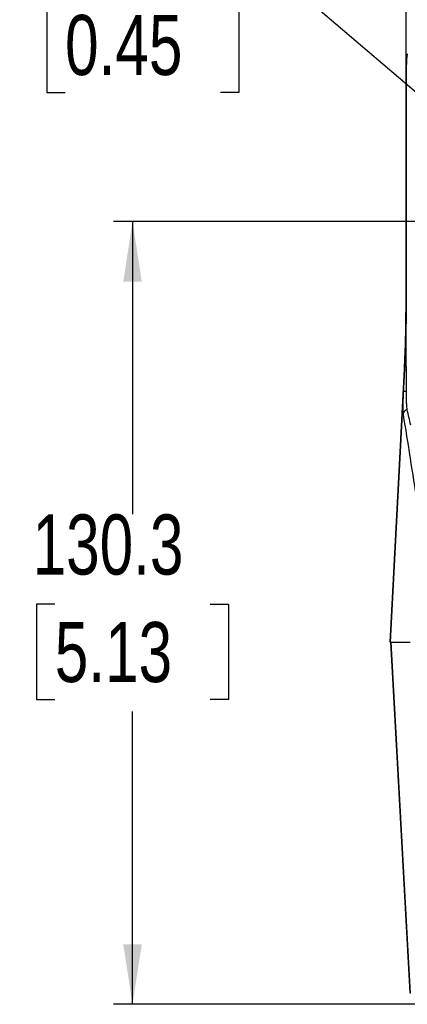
# Model space of a CAD drawing. Header units: millimetres. Extents: x 0 to 1118, y 0 to 850.
# Tile 4 of 24: x 90 to 155, y 349 to 513. Entities that reach past the tile are written whole.
import ezdxf

# ---------------------------------------------------------------- set-up
doc = ezdxf.new("R2010")
doc.units = ezdxf.units.MM
doc.layers.add('DIMENSIONS', color=140, linetype='Continuous', lineweight=25)
doc.styles.add('SLDTEXTSTYLE0', font='TXT', dxfattribs={"width": 0.75})
doc.dimstyles.new('SLDDIMSTYLE0', dxfattribs={"dimtxt": 10, "dimasz": 10, "dimexe": 0, "dimexo": 0.0625, "dimgap": 2.5, "dimtad": 0, "dimtih": 1, "dimtoh": 1, "dimdec": 1, "dimrnd": 1e-09, "dimzin": 12, "dimdsep": 46, "dimtxsty": 'SLDTEXTSTYLE0', "dimsah": 1, "dimcen": 0, "dimadec": 0, "dimazin": 3, "dimtfac": 1, "dimtdec": 1, "dimtofl": 0, "dimtmove": 0, "dimatfit": 3, "dimfxl": 0, "dimfrac": 2, "dimtolj": 1, "dimtzin": 12, "dimarcsym": 0})
doc.dimstyles.new('SLDDIMSTYLE1', dxfattribs={"dimtxt": 10, "dimasz": 10, "dimexe": 0, "dimexo": 0.0625, "dimgap": 2.5, "dimtad": 0, "dimtih": 1, "dimtoh": 1, "dimdec": 1, "dimrnd": 1e-09, "dimzin": 12, "dimdsep": 46, "dimtxsty": 'SLDTEXTSTYLE0', "dimsah": 1, "dimcen": 0.09, "dimadec": 0, "dimazin": 3, "dimtfac": 1, "dimtdec": 1, "dimtofl": 0, "dimtmove": 0, "dimatfit": 3, "dimfxl": 0, "dimfrac": 2, "dimtolj": 1, "dimtzin": 12, "dimarcsym": 0})

# ---------------------------------------------------------------- blocks, each defined once
blk = doc.blocks.new('_D')
at = {"layer": 'DIMENSIONS'}
for p, q in [((97.65, 516.69), (94.6, 516.69)), ((94.6, 516.69), (94.6, 500.81)), ((123.51, 516.69), (126.55, 516.69)), ((126.55, 516.69), (126.55, 500.81)), ((137.4, 516.69), (131.05, 516.69)), ((176.82, 483.04), (137.4, 516.69)), ((94.6, 500.81), (97.65, 500.81)), ((126.55, 500.81), (123.51, 500.81))]:
    blk.add_line(p, q, dxfattribs=at)
blk.add_solid([(176.82, 483.04), (170.21, 490.71), (168.21, 488.37)], dxfattribs=at)
at = {"layer": 'DIMENSIONS', "char_height": 10, "attachment_point": 1, "style": 'SLDTEXTSTYLE0'}
for s, insert in [('%%c', (90.11, 531.61)), ('11.5', (105.19, 531.61)), ('0.45', (97.65, 513.7))]:
    blk.add_mtext(s, dxfattribs=dict(at, insert=insert))
blk = doc.blocks.new('_D_1')
at = {"layer": 'DIMENSIONS'}
for p, q in [((168.92, 479.31), (105.7, 479.31)), ((108.87, 479.31), (108.87, 430.59)), ((95.94, 415.63), (92.89, 415.63)), ((92.89, 415.63), (92.89, 399.76)), ((121.8, 415.63), (124.85, 415.63)), ((124.85, 415.63), (124.85, 399.76)), ((92.89, 399.76), (95.94, 399.76)), ((124.85, 399.76), (121.8, 399.76)), ((108.87, 349.01), (108.87, 397.73)), ((158.94, 349.01), (105.7, 349.01))]:
    blk.add_line(p, q, dxfattribs=at)
for points in [[(108.87, 479.31), (107.33, 469.31), (110.41, 469.31)], [(108.87, 349.01), (110.41, 359.01), (107.33, 359.01)]]:
    blk.add_solid(points, dxfattribs=at)
at = {"layer": 'DIMENSIONS', "char_height": 10, "attachment_point": 1, "style": 'SLDTEXTSTYLE0'}
for s, insert in [('130.3', (92.25, 430.55)), ('5.13', (95.94, 412.65))]:
    blk.add_mtext(s, dxfattribs=dict(at, insert=insert))

msp = doc.modelspace()

# ---------------------------------------------------------------- linework, layer by layer
for p, q in [((154.36, 465.18), (154.36, 532.2)), ((154.38, 503.23), (154.38, 465.18)), ((154.38, 465.18), (154.1, 454.71)), ((154.38, 465.18), (154.36, 465.18)), ((154.36, 465.18), (154.36, 465.18)), ((154.08, 454.71), (151.7, 409.31)), ((151.7, 409.31), (154.08, 454.71)), ((154.11, 454.71), (153.91, 451.04)), ((154.11, 454.71), (154.08, 454.71)), ((154.08, 454.71), (154.08, 454.71)), ((154.11, 454.71), (154.42, 454.69)), ((154.42, 451.01), (153.91, 451.04)), ((151.7, 409.31), (155.04, 409.31)), ((151.82, 409.31), (155.06, 350.79)), ((155.05, 350.91), (151.83, 409.31))]:
    msp.add_line(p, q)
msp.add_ellipse((154.38, 440.83), major_axis=(0, 19.11), ratio=0.002739, start_param=5.274185, end_param=5.524051)
for points, knots in [([(154.57, 507.22), (154.57, 507.21), (154.56, 507.19), (154.55, 507.16), (154.54, 507.11), (154.53, 507.06), (154.52, 506.99), (154.51, 506.92), (154.5, 506.81), (154.48, 506.65), (154.46, 506.44), (154.45, 506.2), (154.44, 505.94), (154.42, 505.65), (154.41, 505.34), (154.4, 505.01), (154.39, 504.68), (154.39, 504.33), (154.38, 503.97), (154.38, 503.61), (154.38, 503.36), (154.38, 503.23)], [0, 0, 0, 0, 0.03591, 0.071404, 0.106575, 0.141521, 0.176344, 0.211142, 0.246018, 0.3088, 0.372223, 0.436672, 0.500161, 0.56321, 0.626914, 0.689226, 0.751596, 0.812812, 0.874271, 0.936499, 1, 1, 1, 1]), ([(154.42, 454.69), (154.41, 455.18), (154.41, 456.25), (154.41, 457.98), (154.4, 460.1), (154.39, 462.53), (154.38, 464.29), (154.38, 465.18)], [0, 0, 0, 0, 0.140066, 0.305148, 0.495225, 0.746397, 1, 1, 1, 1]), ([(153.91, 451.04), (153.91, 450.97), (153.9, 450.84), (153.89, 450.65), (153.88, 450.46), (153.87, 450.2), (153.86, 449.89), (153.85, 449.53), (153.84, 449.06), (153.83, 448.56), (153.83, 448.12), (153.83, 447.83), (153.83, 447.6), (153.84, 447.41), (153.85, 447.27), (153.86, 447.19), (153.87, 447.15), (153.87, 447.14)], [0, 0, 0, 0, 0.036171, 0.072369, 0.108591, 0.144839, 0.215743, 0.286559, 0.363005, 0.501023, 0.617842, 0.70093, 0.752974, 0.849066, 0.922126, 0.972439, 1, 1, 1, 1]), ([(154.55, 448.01), (154.53, 448.09), (154.52, 448.22), (154.49, 448.59), (154.47, 448.82), (154.45, 449.36), (154.44, 449.66), (154.43, 450.32), (154.42, 450.66), (154.42, 451.01)], [0, 0, 0, 0, 0.25, 0.25, 0.5, 0.5, 0.75, 0.75, 1, 1, 1, 1]), ([(154.55, 448.01), (154.46, 447.98), (154.37, 447.94), (154.2, 447.82), (154.13, 447.75), (153.95, 447.51), (153.88, 447.32), (153.87, 447.14)], [0, 0, 0, 0, 0.25, 0.25, 0.5, 0.5, 1, 1, 1, 1])]:
    msp.add_open_spline(points, degree=3, knots=knots)
for points in [[(154.08, 454.71), (154.27, 458.2), (154.36, 461.69), (154.36, 465.18)], [(154.38, 465.18), (154.38, 461.69), (154.29, 458.2), (154.11, 454.71)], [(155.15, 445.43), (154.95, 446.3), (154.75, 447.16), (154.55, 448.01)], [(153.87, 447.14), (154.67, 442.62), (155.4, 437.21), (156.2, 432.69)]]:
    msp.add_open_spline(points, degree=3)

# ---------------------------------------------------------------- dimensions: what is measured, and where the dimension line sits
at = {"layer": 'DIMENSIONS'}
dim = msp.add_diameter_dim_2p(p1=(185.56, 475.58), p2=(176.82, 483.04), dimstyle='SLDDIMSTYLE0', dxfattribs=at)
dim.commit()
dim.dimension.update_dxf_attribs({"geometry": '_D', "text_midpoint": (110.58, 516.69), "dimtype": 163})
dim = msp.add_linear_dim(base=(108.87, 479.31), p1=(160.21, 349.01), p2=(170.19, 479.31), angle=90, dimstyle='SLDDIMSTYLE1', dxfattribs=at)
dim.commit()
dim.dimension.update_dxf_attribs({"geometry": '_D_1', "text_midpoint": (108.87, 414.16), "dimtype": 160})

doc.saveas('drawing.dxf')
